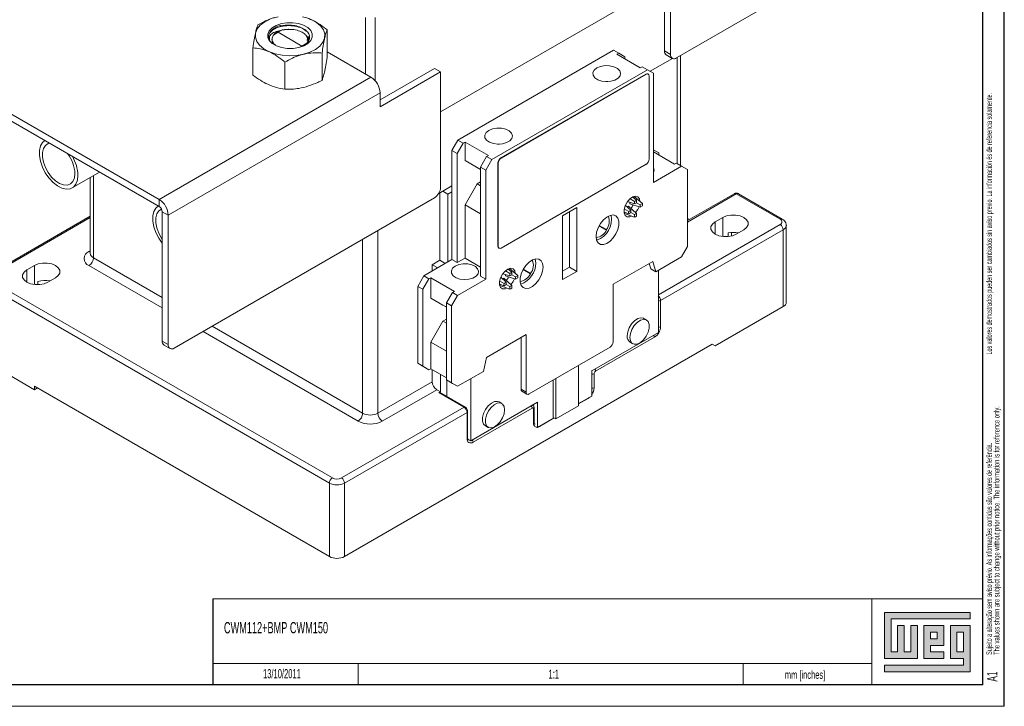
# Model space of a CAD drawing. Header units: millimetres. Extents: x 0 to 841, y 0 to 594.
# Tile 8 of 11: x 611 to 841, y 0 to 160. Entities that reach past the tile are written whole.
import ezdxf

# ---------------------------------------------------------------- set-up
doc = ezdxf.new("R2010")
doc.units = ezdxf.units.MM
doc.layers.add('FORMATO', color=7, linetype='Continuous')
doc.layers.add('LEGENDA', color=7, linetype='Continuous')
doc.styles.add('SLDTEXTSTYLE1', font='TXT', dxfattribs={"width": 0.605})
doc.styles.add('SLDTEXTSTYLE2', font='TXT', dxfattribs={"width": 0.569583})

# ---------------------------------------------------------------- blocks, each defined once
blk = doc.blocks.new('SW_NOTE_0')
at = {"color": 0, "linetype": 'Continuous', "lineweight": 0, "attachment_point": 1, "rotation": 90}
for s, insert, char_height, style in [('Sujeito a alteração sem aviso prévio. As informações contidas são valores de referência.                                                           Los valores demostrados pueden ser cambiados sin aviso previo. La información és de referencia solamente.', (-1.71, 0), 1.32292, 'SLDTEXTSTYLE2'), ('The values shown are subject to change without prior notice. The information is for reference only. ', (0.06, 0), 1.3229, 'SLDTEXTSTYLE1')]:
    blk.add_mtext(s, dxfattribs=dict(at, insert=insert, char_height=char_height, style=style))

msp = doc.modelspace()

# ---------------------------------------------------------------- hatches: boundary and pattern name
at = {"linetype": 'Continuous'}
msp.add_hatch(color=7, dxfattribs=at).paths.add_polyline_path([(812.99, 21.93), (812.99, 11.15), (820.69, 11.15), (820.69, 18.85), (819.15, 18.85), (819.15, 12.69), (817.61, 12.69), (817.61, 18.85), (816.07, 18.85), (816.07, 12.69), (814.53, 12.69), (814.53, 20.39), (833.01, 20.39), (833.01, 21.93)], flags=0)
h = msp.add_hatch(color=7, dxfattribs=at)
h.paths.add_polyline_path([(812.99, 8.07), (833.01, 8.07), (833.01, 18.85), (828.39, 18.85), (828.39, 11.15), (831.47, 11.15), (831.47, 9.61), (812.99, 9.61)], flags=0)
h.paths.add_polyline_path([(829.93, 17.31), (831.47, 17.31), (831.47, 12.69), (829.93, 12.69)], flags=0)
h = msp.add_hatch(color=7, dxfattribs=at)
h.paths.add_polyline_path([(826.85, 12.69), (823.77, 12.69), (823.77, 14.23), (826.85, 14.23), (826.85, 18.85), (822.23, 18.85), (822.23, 11.15), (826.85, 11.15)], flags=0)
h.paths.add_polyline_path([(825.31, 15.77), (823.77, 15.77), (823.77, 17.31), (825.31, 17.31)], flags=0)

# ---------------------------------------------------------------- linework, layer by layer
at = {"color": 7, "linetype": 'Continuous', "lineweight": 15}
for p, q in [((764.39, 151.41), (825.21, 186.51)), ((761.57, 179.99), (761.57, 153.04)), ((762.98, 179.17), (762.98, 152.23)), ((709.24, 138.8), (761.57, 169)), ((761.57, 169), (709.24, 138.8)), ((568.17, 161.82), (643.48, 118.35)), ((568.17, 160.19), (643.48, 116.72)), ((671.78, 158.88), (671.78, 158.99)), ((671.87, 158.88), (671.78, 158.88)), ((691.67, 160.86), (691.67, 147.68)), ((693.93, 160.86), (693.93, 146.11)), ((670.27, 156.82), (671.27, 157.42)), ((671.27, 157.42), (672.11, 157.89)), ((676.85, 154.19), (671.27, 157.42)), ((672.55, 158.01), (672.11, 157.89)), ((672.59, 157.98), (672.11, 157.89)), ((673.93, 158.09), (674.28, 158.06)), ((682.74, 157.94), (682.74, 151.56)), ((676.85, 154.19), (676.32, 153.89)), ((677.96, 154.83), (676.85, 154.19)), ((676.85, 154.19), (676.85, 154.05)), ((677.82, 154.72), (677.56, 154.4)), ((678.04, 154.81), (677.96, 154.83)), ((678.48, 156.09), (678.28, 156.33)), ((665.38, 153.74), (665.38, 147.36)), ((681.55, 152.55), (681.55, 146.17)), ((682.74, 152.83), (692.98, 146.92)), ((749.65, 153.23), (713.31, 132.24)), ((750.89, 152.51), (749.65, 153.23)), ((750.46, 152.27), (750.89, 152.51)), ((755.91, 149.12), (750.46, 152.27)), ((752.3, 151.7), (750.89, 152.51)), ((761.57, 153.04), (762.98, 152.23)), ((761.98, 152.13), (763.39, 151.31)), ((765.3, 126.31), (765.3, 151.93)), ((672.87, 150.45), (672.87, 144.08)), ((752.3, 151.7), (752.3, 151.21)), ((758.21, 148.29), (763.42, 151.3)), ((764.57, 126.73), (764.57, 151.51)), ((707.83, 148.96), (695.1, 141.62)), ((695.1, 139.98), (709.24, 148.15)), ((707.83, 148.96), (709.24, 148.15)), ((709.24, 121.2), (709.24, 148.15)), ((721.23, 127.67), (757.57, 148.65)), ((757.22, 147.63), (723.35, 128.08)), ((757.29, 147.59), (723.42, 128.04)), ((755.91, 149.12), (756.33, 149.37)), ((757.57, 148.65), (756.33, 149.37)), ((757.29, 147.59), (757.22, 147.63)), ((758.98, 147.84), (757.57, 148.65)), ((757.79, 147.64), (757.72, 147.68)), ((758.98, 147.84), (758.98, 122.36)), ((643.48, 118.35), (692.98, 146.92)), ((748.32, 145.88), (747.83, 145.88)), ((757.99, 127.79), (757.99, 147.18)), ((645.6, 114.68), (695.1, 143.25)), ((695.1, 143.25), (695.1, 139.98)), ((711.89, 129.79), (713.31, 132.24)), ((714.54, 131.53), (713.13, 129.08)), ((713.31, 132.24), (714.54, 131.53)), ((714.97, 131.77), (714.54, 131.53)), ((720.41, 128.63), (714.97, 131.77)), ((714.97, 131.77), (714.97, 127.47)), ((722.55, 131.28), (723.04, 131.28)), ((713.13, 129.08), (711.89, 129.79)), ((711.89, 129.79), (711.89, 104.32)), ((713.13, 129.08), (713.13, 103.6)), ((760.26, 129.22), (758.98, 129.95)), ((763.93, 126.61), (758.98, 129.46)), ((760.26, 129.22), (760.26, 128.73)), ((714.97, 127.47), (718.57, 125.39)), ((717.8, 125.84), (714.97, 127.47)), ((718.57, 125.94), (719.99, 128.39)), ((721.23, 127.67), (719.81, 125.22)), ((720.41, 128.63), (719.99, 128.39)), ((719.99, 128.39), (721.23, 127.67)), ((722.64, 126.86), (722.64, 107.46)), ((722.71, 126.82), (722.64, 126.86)), ((722.71, 126.82), (722.71, 107.42)), ((723.42, 128.04), (723.35, 128.08)), ((763.93, 126.61), (764.36, 126.85)), ((765.56, 126.16), (764.36, 126.85)), ((623.17, 121.07), (629.55, 124.76)), ((718.57, 125.39), (717.8, 125.84)), ((719.81, 125.22), (718.57, 125.94)), ((718.57, 100.46), (718.57, 125.94)), ((719.81, 125.22), (719.81, 99.75)), ((723.42, 107.01), (757.29, 126.57)), ((758.98, 122.36), (765.56, 126.16)), ((766.98, 125.34), (765.56, 126.16)), ((766.98, 125.34), (766.98, 107.38)), ((627.37, 123.49), (627.37, 105.78)), ((628.1, 123.92), (628.1, 104.76)), ((714.97, 117.1), (717.8, 122)), ((718.57, 122.45), (717.8, 122)), ((717.8, 122), (718.57, 121.55)), ((708.8, 119.76), (711.89, 121.55)), ((709.06, 104.16), (709.06, 119.91)), ((709.77, 120.32), (710.97, 119.63)), ((711.89, 120.16), (710.97, 119.63)), ((777.86, 119.71), (766.98, 113.43)), ((789.11, 113.79), (778.86, 119.71)), ((643.48, 116.72), (643.48, 118.35)), ((647.01, 83.65), (707.83, 118.75)), ((710.97, 119.63), (710.97, 103.79)), ((754.58, 117.31), (752.9, 117.85)), ((753.51, 117.32), (753.51, 117.65)), ((754.58, 117.91), (753.52, 118.49)), ((755.05, 118.18), (754.19, 118.92)), ((754.23, 118.88), (754.5, 119.04)), ((756.41, 117.39), (754.5, 119.04)), ((754.58, 117.31), (754.58, 117.91)), ((755.05, 117.58), (754.58, 117.31)), ((755.05, 118.18), (755.05, 117.58)), ((755.89, 117.09), (755.05, 117.58)), ((755.89, 117.09), (756.41, 117.39)), ((766.98, 113.09), (778.36, 119.66)), ((778.36, 119.66), (788.61, 113.74)), ((644.19, 115.49), (645.6, 114.68)), ((644.19, 115.49), (644.19, 85.28)), ((714.97, 117.1), (714.97, 104.67)), ((718.57, 115.02), (714.97, 117.1)), ((741.08, 116.47), (737.72, 114.53)), ((739.38, 102.55), (739.38, 115.49)), ((741.08, 101.57), (741.08, 116.47)), ((753.22, 115), (752.12, 115.38)), ((753.22, 115.55), (752.17, 116.17)), ((752.2, 115.05), (752.2, 115.36)), ((753.74, 115.85), (752.42, 117.03)), ((752.9, 116.6), (753.19, 116.76)), ((755.05, 115.09), (753.19, 116.76)), ((753.22, 115.55), (753.74, 115.85)), ((753.74, 115.3), (753.22, 115)), ((755.89, 116.55), (753.51, 117.32)), ((754.58, 114.82), (753.73, 115.3)), ((753.74, 115.85), (753.74, 115.3)), ((754.58, 114.82), (755.05, 115.09)), ((755.05, 115.09), (755.05, 114.49)), ((755.89, 116.55), (755.89, 117.09)), ((756.41, 116.85), (755.89, 116.55)), ((627.37, 114.48), (603.56, 100.73)), ((604.06, 100.68), (627.37, 114.14)), ((645.6, 114.68), (645.6, 84.46)), ((737.72, 114.53), (737.72, 99.63)), ((754.58, 114.22), (752.2, 115.05)), ((754.58, 114.22), (754.58, 114.82)), ((767.4, 113.67), (766.98, 113.92)), ((766.98, 113.58), (767.1, 113.5)), ((775.18, 114.15), (773.41, 113.13)), ((773.41, 110.27), (773.41, 113.13)), ((775.18, 114.15), (775.18, 109.72)), ((694.57, 68.43), (694.57, 111.1)), ((748.02, 111.22), (746.29, 112.22)), ((746.33, 112.31), (748.02, 111.33)), ((748.02, 111.33), (748.02, 111.22)), ((788.61, 112.52), (760.14, 96.08)), ((789.32, 111.29), (760.68, 94.76)), ((776.48, 110.54), (776.48, 109.71)), ((777.23, 110.65), (777.23, 109.84)), ((778.36, 110.27), (780.13, 111.29)), ((789.32, 93.33), (789.32, 111.29)), ((790.05, 94.35), (790.05, 112.31)), ((691.03, 109.06), (691.03, 68.43)), ((627.37, 106.38), (627.04, 106.19)), ((722.71, 107.42), (722.64, 107.46)), ((722.85, 107.01), (722.92, 106.96)), ((765.56, 104.93), (766.98, 107.38)), ((628.1, 104.76), (644.19, 95.48)), ((711.89, 104.32), (705.32, 100.52)), ((707.3, 103.13), (709.06, 104.16)), ((710.34, 103.42), (709.06, 104.16)), ((713.13, 103.6), (711.89, 104.32)), ((714.97, 104.67), (713.13, 103.6)), ((714.97, 104.67), (718.57, 102.58)), ((749.56, 98.55), (758.84, 103.91)), ((758.84, 103.91), (759.55, 101.46)), ((765.56, 104.93), (759.55, 101.46)), ((614.31, 102.93), (612.54, 101.91)), ((612.54, 101.91), (612.54, 99.05)), ((614.31, 102.93), (614.31, 98.5)), ((627.04, 102.93), (644.19, 93.03)), ((707.3, 103.13), (707.3, 101.67)), ((708.57, 102.4), (707.3, 103.13)), ((725.45, 101.09), (724.39, 101.67)), ((725.91, 101.36), (725.06, 102.11)), ((725.1, 102.07), (725.37, 102.22)), ((727.28, 100.57), (725.37, 102.22)), ((725.91, 101.36), (725.91, 100.76)), ((730.27, 100.97), (728.54, 101.98)), ((728.58, 102.06), (730.27, 101.08)), ((737.72, 101.59), (739.38, 102.55)), ((737.72, 99.63), (741.08, 101.57)), ((739.38, 102.55), (741.08, 101.57)), ((758, 103.42), (758.37, 102.14)), ((758.37, 102.14), (759.55, 101.46)), ((760.14, 101.8), (760.14, 87.32)), ((683.96, 53.33), (604.06, 99.46)), ((615.12, 99.19), (615.12, 98.46)), ((617.49, 99.05), (619.26, 100.07)), ((703.9, 98.07), (705.32, 100.52)), ((706.52, 99.83), (705.1, 97.38)), ((705.32, 100.52), (706.52, 99.83)), ((706.94, 100.07), (706.52, 99.83)), ((712.46, 96.89), (706.94, 100.07)), ((706.94, 100.07), (706.94, 95.34)), ((719.81, 99.75), (713.23, 95.95)), ((719.81, 99.75), (718.57, 100.46)), ((724.08, 98.73), (723.04, 99.36)), ((724.6, 99.03), (723.29, 100.21)), ((725.45, 100.49), (723.77, 101.03)), ((724.05, 99.95), (723.77, 99.78)), ((725.91, 98.27), (724.05, 99.95)), ((724.08, 98.73), (724.6, 99.03)), ((724.38, 100.5), (724.38, 100.84)), ((726.76, 99.73), (724.38, 100.5)), ((724.6, 99.03), (724.6, 98.49)), ((725.45, 100.49), (725.45, 101.09)), ((725.45, 100.49), (725.91, 100.76)), ((726.76, 100.27), (725.91, 100.76)), ((726.76, 100.27), (727.28, 100.57)), ((726.76, 99.73), (726.76, 100.27)), ((727.28, 100.03), (726.76, 99.73)), ((730.27, 100.97), (730.27, 101.08)), ((603.35, 98.23), (683.25, 52.1)), ((705.1, 97.38), (703.9, 98.07)), ((703.9, 98.07), (703.9, 80.11)), ((705.1, 97.38), (705.1, 79.42)), ((712.46, 96.89), (712.03, 96.64)), ((724.08, 98.19), (722.98, 98.56)), ((723.06, 98.23), (723.06, 98.54)), ((725.45, 97.4), (723.06, 98.23)), ((724.6, 98.49), (724.08, 98.19)), ((725.45, 98), (724.6, 98.49)), ((725.91, 98.27), (725.45, 98)), ((725.45, 97.4), (725.45, 98)), ((725.91, 98.27), (725.91, 97.67)), ((749.56, 85.08), (749.56, 98.55)), ((706.94, 95.34), (710.62, 93.21)), ((709.77, 93.7), (706.94, 95.34)), ((710.62, 94.2), (712.03, 96.64)), ((713.23, 95.95), (711.82, 93.5)), ((712.03, 96.64), (713.23, 95.95)), ((760.68, 94.76), (760.68, 88.64)), ((710.62, 93.21), (709.77, 93.7)), ((711.82, 93.5), (710.62, 94.2)), ((710.62, 76.23), (710.62, 94.2)), ((711.82, 93.5), (711.82, 75.54)), ((773.41, 84.15), (789.32, 93.33)), ((706.94, 85.05), (709.77, 89.95)), ((710.62, 90.44), (709.77, 89.95)), ((709.77, 89.95), (710.62, 89.46)), ((757.37, 90.22), (756.73, 90.59)), ((653.72, 87.52), (689.97, 66.6)), ((655.85, 88.75), (691.03, 68.43)), ((644.19, 85.28), (645.6, 84.46)), ((719.95, 81.46), (729.23, 86.81)), ((728.05, 86.13), (728.05, 74.02)), ((729.23, 86.81), (729.23, 73.34)), ((760.14, 87.32), (744.56, 78.33)), ((759.27, 86.19), (745.48, 78.23)), ((644.6, 84.36), (646.01, 83.55)), ((686.79, 34.96), (772.7, 84.55)), ((706.94, 85.05), (706.94, 78.84)), ((710.62, 82.93), (706.94, 85.05)), ((729.94, 72.93), (748.86, 83.85)), ((753.52, 85.03), (754.16, 84.66)), ((772.7, 84.55), (773.41, 84.15)), ((773.41, 84.15), (772.7, 84.55)), ((719.25, 78.19), (719.95, 81.46)), ((603.35, 80.27), (614.31, 73.94)), ((703.9, 80.11), (705.1, 79.42)), ((705.32, 79.29), (703.9, 80.11)), ((705.1, 79.42), (706.52, 78.6)), ((706.52, 78.6), (705.32, 79.29)), ((706.94, 78.84), (706.52, 78.6)), ((706.94, 78.84), (710.62, 76.72)), ((707.3, 78.64), (707.3, 75.78)), ((741.49, 79.6), (741.49, 70.15)), ((744.56, 72.45), (744.56, 78.33)), ((709.2, 73.45), (709.2, 77.54)), ((710.62, 76.23), (711.82, 75.54)), ((712.03, 75.41), (710.62, 76.23)), ((710.74, 72.33), (710.74, 76.16)), ((713.23, 74.72), (719.25, 78.19)), ((716.3, 62.01), (716.3, 76.49)), ((735.58, 67.47), (735.58, 76.19)), ((736.22, 67.1), (736.22, 76.56)), ((745.13, 77.62), (745.13, 74.35)), ((614.31, 74.76), (614.31, 73.94)), ((614.31, 74.76), (683.25, 34.96)), ((615.02, 74.35), (614.31, 73.94)), ((694.57, 68.43), (707.3, 75.78)), ((695.63, 66.6), (708.36, 73.94)), ((708.36, 73.94), (709.2, 73.45)), ((711.82, 75.54), (713.23, 74.72)), ((713.23, 74.72), (712.03, 75.41)), ((728.05, 74.02), (729.23, 73.34)), ((709.2, 73.45), (708.85, 73.25)), ((708.85, 73.25), (714.72, 69.86)), ((714.97, 69.89), (709.1, 73.27)), ((728.26, 73.57), (729.44, 72.88)), ((744.56, 72.45), (741.49, 70.68)), ((743.71, 71.9), (741.49, 70.62)), ((743.71, 71.9), (743.71, 71.96)), ((714.72, 69.86), (686.08, 53.33)), ((731.87, 71), (716.3, 62.01)), ((730.63, 69.66), (716.84, 61.7)), ((723.55, 70.7), (722.91, 71.07)), ((730.78, 70.32), (730.73, 70.34)), ((730.98, 66.19), (730.98, 69.45)), ((731.13, 66.39), (731.13, 69.66)), ((731.87, 65.12), (731.87, 71)), ((741.49, 70.15), (736.22, 67.1)), ((686.79, 52.1), (715.43, 68.64)), ((715.43, 62.51), (715.43, 68.64)), ((715.57, 62.72), (715.57, 68.84)), ((735.76, 67.37), (731.87, 65.12)), ((735.81, 67.34), (732.4, 65.37)), ((736.22, 67.1), (735.58, 67.47)), ((719.71, 65.51), (720.34, 65.14)), ((731.35, 65.88), (731.3, 65.91)), ((731.71, 65.22), (731.87, 65.12)), ((732.4, 65.37), (732.39, 65.42)), ((716.3, 62.01), (715.62, 62.4)), ((683.25, 34.96), (683.25, 52.1)), ((686.79, 34.96), (686.79, 52.1))]:
    msp.add_line(p, q, dxfattribs=at)
at = {"color": 7, "linetype": 'Continuous', "lineweight": 0}
for p, q in [((833.01, 21.93), (812.99, 21.93)), ((812.99, 21.93), (812.99, 11.15)), ((833.01, 20.39), (833.01, 21.93)), ((814.53, 20.39), (833.01, 20.39)), ((814.53, 12.69), (814.53, 20.39)), ((817.61, 18.85), (816.07, 18.85)), ((816.07, 18.85), (816.07, 12.69)), ((817.61, 12.69), (817.61, 18.85)), ((820.69, 18.85), (819.15, 18.85)), ((819.15, 18.85), (819.15, 12.69)), ((820.69, 11.15), (820.69, 18.85)), ((826.85, 18.85), (822.23, 18.85)), ((822.23, 18.85), (822.23, 11.15)), ((826.85, 14.23), (826.85, 18.85)), ((833.01, 18.85), (828.39, 18.85)), ((828.39, 18.85), (828.39, 11.15)), ((833.01, 8.07), (833.01, 18.85)), ((823.77, 17.31), (825.31, 17.31)), ((823.77, 15.77), (823.77, 17.31)), ((825.31, 17.31), (825.31, 15.77)), ((829.93, 12.69), (829.93, 17.31)), ((829.93, 17.31), (831.47, 17.31)), ((831.47, 17.31), (831.47, 12.69)), ((825.31, 15.77), (823.77, 15.77)), ((823.77, 14.23), (826.85, 14.23)), ((823.77, 12.69), (823.77, 14.23)), ((816.07, 12.69), (814.53, 12.69)), ((819.15, 12.69), (817.61, 12.69)), ((826.85, 12.69), (823.77, 12.69)), ((826.85, 11.15), (826.85, 12.69)), ((831.47, 12.69), (829.93, 12.69)), ((689.95, 10.03), (689.95, 5)), ((780, 10.03), (780, 5)), ((812.99, 11.15), (820.69, 11.15)), ((812.99, 9.61), (812.99, 8.07)), ((831.47, 9.61), (812.99, 9.61)), ((822.23, 11.15), (826.85, 11.15)), ((828.39, 11.15), (831.47, 11.15)), ((831.47, 11.15), (831.47, 9.61)), ((812.99, 8.07), (833.01, 8.07))]:
    msp.add_line(p, q, dxfattribs=at)
at = {"color": 7, "linetype": 'Continuous', "lineweight": 15, "flags": 128}
for points in [[(677.21, 152.29), (675.58, 152.01), (673.88, 151.93), (672.19, 152.05), (670.59, 152.37), (669.14, 152.88), (667.9, 153.56), (666.93, 154.36), (666.27, 155.27), (665.95, 156.23), (665.99, 157.21), (666.38, 158.17), (667.11, 159.06), (668.14, 159.84), (669.43, 160.48)], [(676.09, 153.82), (674.77, 153.62), (673.4, 153.61), (672.07, 153.82), (670.88, 154.21), (669.91, 154.77), (669.22, 155.45), (668.86, 156.21), (668.85, 157), (669.2, 157.77), (669.88, 158.46), (670.85, 159.02), (672.03, 159.42), (673.35, 159.62), (674.73, 159.63), (676.05, 159.43), (677.24, 159.03), (678.21, 158.48), (678.9, 157.79), (679.26, 157.03), (679.27, 156.24), (678.92, 155.47), (678.24, 154.79), (677.27, 154.22), (676.09, 153.82)], [(669.3, 155.54), (669.11, 156.03), (669.07, 156.54), (669.18, 157.04), (669.44, 157.53), (669.85, 157.98), (670.38, 158.38), (671.03, 158.72), (671.78, 158.99)], [(678.99, 160.36), (680.23, 159.68), (681.19, 158.88), (681.85, 157.97), (682.17, 157.01), (682.13, 156.03), (681.74, 155.07), (681.01, 154.18), (679.99, 153.4), (678.7, 152.76), (677.21, 152.29)], [(745.78, 149.07), (745.16, 148.57), (744.85, 147.98), (744.9, 147.36), (745.29, 146.79), (745.98, 146.31), (746.9, 146), (747.94, 145.87), (749, 145.95), (749.97, 146.22), (750.72, 146.66), (751.19, 147.21), (751.32, 147.82), (751.11, 148.43), (750.56, 148.96), (749.74, 149.36), (748.74, 149.58), (747.68, 149.61), (746.65, 149.43), (745.78, 149.07)], [(720.5, 134.48), (719.88, 133.98), (719.57, 133.38), (719.62, 132.77), (720.01, 132.19), (720.7, 131.72), (721.62, 131.4), (722.66, 131.28), (723.73, 131.35), (724.69, 131.63), (725.44, 132.06), (725.91, 132.62), (726.05, 133.23), (725.83, 133.83), (725.28, 134.37), (724.46, 134.76), (723.47, 134.99), (722.4, 135.01), (721.37, 134.84), (720.5, 134.48)], [(616.77, 132.16), (616.19, 131.67), (615.71, 130.85), (615.47, 129.81), (615.47, 128.6), (615.71, 127.28), (616.19, 125.92), (616.86, 124.6), (617.7, 123.39), (618.67, 122.36), (619.7, 121.55), (620.75, 121.01), (621.76, 120.78), (622.67, 120.86), (623.43, 121.25), (624.01, 121.93), (624.37, 122.87), (624.49, 124), (624.49, 124)], [(617.86, 131.51), (617.53, 131.41), (616.88, 130.99), (616.42, 130.29), (616.18, 129.35), (616.18, 128.25), (616.42, 127.04), (616.88, 125.8), (617.53, 124.62), (618.34, 123.56), (619.25, 122.69), (620.21, 122.07), (621.15, 121.74), (622.01, 121.71), (622.75, 121.99), (623.31, 122.56), (623.67, 123.38), (623.79, 124.41), (623.79, 124.41)], [(755.83, 117.92), (755.71, 118.48), (755.35, 118.94), (754.8, 119.11), (754.14, 118.94), (753.45, 118.47), (752.84, 117.76), (752.37, 116.91), (752.12, 116.02), (752.12, 115.23), (752.37, 114.63), (752.84, 114.31), (753.45, 114.31), (753.81, 114.44)], [(643.28, 116.85), (642.7, 116.36), (642.23, 115.55), (641.99, 114.51), (641.99, 113.29), (642.23, 111.97), (642.7, 110.62), (643.38, 109.3), (644.19, 108.13)], [(644.03, 116.1), (643.39, 115.68), (642.93, 114.98), (642.7, 114.04), (642.7, 112.94), (642.93, 111.73), (643.39, 110.5), (644.05, 109.31), (644.19, 109.11)], [(754.84, 115.28), (755.35, 116.03), (755.62, 116.64)], [(745.59, 109.73), (745.7, 108.88), (746.05, 108.25), (746.6, 107.88), (747.29, 107.82), (748.07, 108.07), (748.87, 108.6), (749.62, 109.37), (750.24, 110.3), (750.69, 111.33), (750.93, 112.35), (750.93, 113.27), (750.69, 114.02), (750.24, 114.53), (749.62, 114.74), (748.87, 114.65), (748.07, 114.26), (747.29, 113.6), (746.6, 112.74), (746.05, 111.74), (745.7, 110.71), (745.59, 109.73)], [(773.41, 113.13), (772.77, 112.62), (772.43, 112.02), (772.43, 111.39), (772.77, 110.79), (773.41, 110.27), (774.3, 109.9), (775.34, 109.71), (776.43, 109.71), (777.47, 109.9), (778.36, 110.27)], [(780.13, 111.29), (780.77, 111.81), (781.11, 112.41), (781.11, 113.04), (780.77, 113.64), (780.13, 114.15), (779.24, 114.52), (778.2, 114.72), (777.1, 114.72), (776.06, 114.52), (775.18, 114.15)], [(627.04, 106.19), (627.25, 106.1), (627.37, 106.06)], [(733.21, 102.58), (733.09, 103.43), (732.74, 104.06), (732.2, 104.43), (731.51, 104.49), (730.72, 104.24), (729.93, 103.71), (729.18, 102.94), (728.55, 102.01), (728.1, 100.98), (727.87, 99.96), (727.87, 99.04), (728.1, 98.29), (728.55, 97.78), (729.18, 97.57), (729.93, 97.66), (730.72, 98.05), (731.51, 98.71), (732.2, 99.57), (732.74, 100.57), (733.09, 101.6), (733.21, 102.58)], [(731.51, 103.56), (731.39, 104.41), (731.38, 104.47)], [(612.54, 101.91), (611.9, 101.39), (611.56, 100.79), (611.56, 100.16), (611.9, 99.56), (612.54, 99.05), (613.43, 98.68), (614.47, 98.48), (615.57, 98.48), (616.61, 98.68), (617.49, 99.05)], [(619.26, 100.07), (619.9, 100.58), (620.24, 101.18), (620.24, 101.81), (619.9, 102.41), (619.26, 102.93), (618.37, 103.3), (617.33, 103.49), (616.24, 103.49), (615.2, 103.3), (614.31, 102.93)], [(712.67, 102.81), (713.53, 103.16), (714.54, 103.34), (715.59, 103.31), (716.57, 103.09), (717.37, 102.7), (717.91, 102.17), (718.13, 101.58), (718, 100.98), (717.54, 100.43), (716.79, 100), (715.85, 99.73), (714.8, 99.66), (713.77, 99.78), (712.86, 100.09), (712.18, 100.56), (711.8, 101.12), (711.76, 101.73), (712.06, 102.31), (712.67, 102.81)], [(726.7, 101.1), (726.58, 101.66), (726.22, 102.13), (725.67, 102.29), (725, 102.12), (724.32, 101.65), (723.7, 100.94), (723.24, 100.09), (722.99, 99.2), (722.99, 98.41), (723.24, 97.81), (723.7, 97.49), (724.32, 97.49), (724.68, 97.62)], [(725.7, 98.46), (726.22, 99.21), (726.49, 99.82)], [(756.73, 90.59), (756.66, 90.62), (756.04, 90.73), (755.31, 90.53), (754.57, 90.02), (753.88, 89.28), (753.33, 88.38), (752.98, 87.42), (752.85, 86.5)], [(753.49, 86.13), (753.61, 85.35), (753.97, 84.79), (754.52, 84.53), (755.2, 84.58), (755.95, 84.93), (756.67, 85.56), (757.3, 86.4), (757.76, 87.34), (758, 88.3), (758, 89.16), (757.76, 89.84), (757.3, 90.25), (756.67, 90.36), (755.95, 90.16), (755.2, 89.66), (754.52, 88.92), (753.97, 88.01), (753.61, 87.05), (753.49, 86.13)], [(744.67, 78.39), (744.63, 78.31), (744.56, 78.2)], [(744.08, 72.17), (743.99, 72.09), (743.71, 71.9)], [(722.91, 71.07), (722.55, 71.2), (721.87, 71.15), (721.12, 70.79), (720.4, 70.16), (719.77, 69.33), (719.31, 68.38), (719.07, 67.42), (719.07, 66.56), (719.31, 65.89), (719.71, 65.51)], [(724.22, 69.23), (724.09, 70.01), (723.74, 70.56), (723.19, 70.83), (722.5, 70.78), (721.76, 70.42), (721.03, 69.79), (720.41, 68.96), (719.95, 68.01), (719.71, 67.06), (719.71, 66.19), (719.95, 65.52), (720.41, 65.1), (721.03, 64.99), (721.76, 65.2), (722.5, 65.7), (723.19, 66.44), (723.74, 67.34), (724.09, 68.31), (724.22, 69.23)], [(730.78, 70.32), (730.78, 70.32), (730.73, 70.34)], [(732.4, 65.37), (732.12, 65.24), (732.03, 65.21)], [(716.03, 62.16), (715.9, 62.17), (715.74, 62.23)]]:
    msp.add_lwpolyline(points, dxfattribs=at)
at = {"color": 7, "linetype": 'Continuous', "lineweight": 15}
for centre, radius, start, end in [((762.55, 152.93), 0.986, 173.7012, 234.9867), ((763.84, 152.09), 0.873, 170.786, 309.2033), ((757.51, 147.22), 0.503, 65.6929, 125.6176), ((757.56, 147.25), 0.437, 350.786, 129.2033), ((690.49, 143.04), 4.61, 2.6055, 57.3945), ((615.58, 124.04), 8.21, 2.5354, 37.7521), ((615.12, 123.64), 9.38, 2.1923, 30.7281), ((724.17, 126.79), 1.54, 122.6055, 177.3945), ((724.25, 126.75), 1.54, 122.6055, 177.3945), ((756.46, 127.86), 1.54, 302.6055, 357.3945), ((758, 125.18), 1.14, 329.6325, 30.3675), ((706.17, 121.34), 3.07, 302.6055, 357.3945), ((778.36, 118.85), 1, 60.0027, 119.9973), ((778.07, 119.25), 0.503, 54.3824, 114.3071), ((778.65, 119.25), 0.503, 65.6929, 125.6176), ((640.99, 114.47), 4.61, 2.6055, 57.3945), ((755.88, 116.2), 2.15, 112.7457, 127.249), ((754.28, 117.12), 2.15, 352.7495, 7.2505), ((642.65, 115.42), 1.54, 2.6055, 57.3945), ((755.35, 115.28), 2.15, 172.7495, 187.2505), ((750.07, 118.93), 4.56, 323.9381, 336.0645), ((744.05, 113.72), 5.17, 288.9029, 11.1025), ((745.61, 113.24), 3.07, 321.5437, 23.5135), ((753.75, 116.2), 2.15, 292.7457, 307.249), ((788.91, 113.33), 0.503, 65.7032, 125.6167), ((788.38, 113.13), 0.655, 290.7834, 69.2166), ((745.2, 112.55), 3.12, 277.3623, 334.8187), ((777.65, 104.74), 5.93, 78.5599, 101.4401), ((787.78, 111.22), 1.54, 2.6055, 57.3945), ((788.83, 112.42), 1.23, 293.6842, 355.1196), ((627.66, 104.56), 1.75, 110.7834, 249.2166), ((723.12, 107.4), 0.48, 172.7442, 235.9436), ((723.14, 107.35), 0.437, 170.786, 309.2033), ((625.8, 104.87), 2.31, 302.6055, 357.3945), ((628.62, 105.91), 1.26, 185.6948, 245.6253), ((726.16, 103.61), 5.35, 289.8081, 359.4644), ((727.87, 103), 3.07, 321.5437, 23.5135), ((726.74, 99.38), 2.15, 112.7457, 127.249), ((616.79, 93.61), 5.83, 78.4134, 106.6592), ((720.94, 102.12), 4.56, 323.9381, 336.0645), ((725.15, 100.3), 2.15, 352.7495, 7.2505), ((727.29, 102.51), 3.35, 279.5074, 332.6736), ((726.21, 98.46), 2.15, 172.7495, 187.2505), ((724.62, 99.38), 2.15, 292.7457, 307.249), ((759.13, 94.69), 1.55, 2.6497, 49.6498), ((760.33, 95.45), 0.774, 255.8341, 297.2981), ((788.8, 94.48), 1.26, 294.3747, 354.3052), ((757.61, 88.78), 3.07, 302.6056, 357.3944), ((760.33, 89.33), 0.774, 255.8342, 297.2978), ((645.17, 85.17), 0.986, 173.7012, 234.9867), ((754.39, 86.3), 1.54, 172.8534, 235.8344), ((758.49, 86.15), 0.774, 2.6982, 44.1721), ((646.46, 84.32), 0.873, 170.786, 309.2033), ((748.03, 85.15), 1.54, 302.6055, 357.3945), ((744.71, 78.19), 0.774, 2.6982, 44.1721), ((744.77, 78.32), 0.788, 254.989, 296.9168), ((745.89, 77.58), 0.768, 122.6055, 177.3945), ((709.6, 75.89), 2.31, 182.6055, 237.3945), ((728.53, 73.96), 0.48, 172.7442, 235.9436), ((742.1, 74.48), 3.02, 324.4387, 357.4935), ((744.77, 75.05), 0.788, 254.989, 296.9165), ((709, 73.05), 0.251, 65.6929, 125.6176), ((729.66, 73.27), 0.437, 170.786, 309.2033), ((714.86, 69.67), 0.24, 64.0301, 127.2547), ((713.89, 68.57), 1.54, 2.6055, 57.3945), ((729.86, 69.62), 0.774, 2.6982, 44.1721), ((730.77, 69.49), 0.218, 350.786, 129.2033), ((730.88, 69.68), 0.251, 294.3752, 354.2992), ((688.73, 68.54), 2.31, 302.6055, 357.3945), ((692.8, 71.84), 3.84, 242.6097, 297.3903), ((696.87, 68.54), 2.31, 182.6055, 237.3945), ((715.33, 68.86), 0.24, 292.7334, 355.9994), ((692.8, 72.05), 6.15, 242.6097, 297.3903), ((731.84, 66.04), 0.866, 170.3555, 265.8341), ((730.88, 66.41), 0.251, 294.3747, 354.3052), ((716.29, 62.37), 0.873, 170.786, 309.2033), ((715.32, 62.74), 0.251, 294.375, 354.3056), ((716.07, 61.66), 0.774, 2.6985, 44.1721), ((684.79, 52.03), 1.54, 122.6055, 177.3945), ((685.02, 55.38), 2.31, 242.6097, 297.3903), ((685.25, 52.03), 1.54, 2.6055, 57.3945), ((685.02, 55.52), 3.84, 242.6097, 297.3903), ((685.02, 38.37), 3.84, 242.6097, 297.3903)]:
    msp.add_arc(centre, radius, start, end, dxfattribs=at)
for centre, major_axis, ratio, start_param, end_param in [((674.05, 155.79), (4.23, 0.03), 0.582304, 3.13039, 3.671413), ((674.08, 155.81), (4.23, -0.03), 0.572227, 5.877496, 6.293574)]:
    msp.add_ellipse(centre, major_axis=major_axis, ratio=ratio, start_param=start_param, end_param=end_param, dxfattribs=at)
for points, knots in [([(666.57, 159.13), (666.48, 158.92), (666.31, 158.51), (666.03, 157.5), (665.74, 156.09), (665.53, 154.76), (665.41, 153.94), (665.38, 153.74)], [0, 0, 0, 0, 0.226918, 0.459249, 0.686874, 0.922616, 1, 1, 1, 1]), ([(671.3, 160.99), (670.91, 160.92), (669.92, 160.73), (668.32, 160.07), (667.16, 159.44), (666.57, 159.13)], [0, 0, 0, 0, 0.241664, 0.616635, 1, 1, 1, 1]), ([(669.1, 156.37), (669.09, 156.41), (668.98, 156.77), (669.42, 157.47), (670.42, 158.29), (671.97, 158.83), (673.79, 159.02), (675.63, 158.79), (677.09, 158.33), (677.66, 157.85), (677.86, 157.69)], [0, 0, 0, 0, 0.01847, 0.168037, 0.318321, 0.468605, 0.618172, 0.769045, 0.918048, 1, 1, 1, 1]), ([(671.78, 158.99), (671.79, 158.98), (671.82, 158.94), (671.86, 158.9), (671.87, 158.88)], [0, 0, 0, 0, 0.49998, 1, 1, 1, 1]), ([(677.01, 154.11), (677.31, 154.27), (677.97, 154.64), (678.55, 155.44), (678.73, 156.36), (678.38, 157.28), (677.54, 158.09), (676.3, 158.72), (674.77, 159.07), (673.34, 159.12), (672.38, 158.99), (671.97, 158.9), (671.87, 158.88)], [0, 0, 0, 0, 0.087343, 0.199325, 0.3126, 0.427673, 0.542917, 0.661066, 0.779166, 0.899506, 0.975687, 1, 1, 1, 1]), ([(682.74, 157.94), (682.19, 158.37), (681.08, 159.25), (679.33, 160.25), (677.92, 160.82), (677.15, 160.94), (676.95, 160.98)], [0, 0, 0, 0, 0.294642, 0.596313, 0.891873, 1, 1, 1, 1]), ([(669.3, 155.54), (669.26, 155.79), (669.16, 156.31), (669.7, 157.04), (670.59, 157.55), (671.35, 157.71), (671.64, 157.77)], [0, 0, 0, 0, 0.274903, 0.549791, 0.825435, 1, 1, 1, 1]), ([(671.64, 157.77), (671.45, 157.68), (670.88, 157.42), (670.2, 156.84), (669.81, 156.04), (669.9, 155.36), (670.2, 154.81), (670.48, 154.55), (670.64, 154.4)], [0, 0, 0, 0, 0.1148816, 0.3295314, 0.5441813, 0.7588311, 0.8649994, 1, 1, 1, 1]), ([(673.93, 158.09), (673.42, 158.08), (672.6, 158.06), (671.9, 157.85), (671.64, 157.77)], [0, 0, 0, 0, 0.624277, 1, 1, 1, 1]), ([(672.59, 157.98), (673.08, 158.06), (673.6, 158.15), (674.12, 158.06), (674.14, 158.06)], [0, 0, 0, 0, 0.946997, 1, 1, 1, 1]), ([(677.79, 156.71), (677.59, 156.9), (677.14, 157.31), (676.04, 157.82), (674.57, 158.12), (673.36, 158.1), (672.72, 158), (672.59, 157.98)], [0, 0, 0, 0, 0.184272, 0.418429, 0.676862, 0.934578, 1, 1, 1, 1]), ([(678.31, 155.81), (678.28, 155.91), (678.2, 156.23), (677.96, 156.52), (677.79, 156.71)], [0, 0, 0, 0, 0.329234, 1, 1, 1, 1]), ([(677.79, 156.71), (677.8, 156.7), (678.02, 156.38), (678.24, 155.96), (678.09, 155.57), (678.07, 155.5)], [0, 0, 0, 0, 0.034979, 0.838803, 1, 1, 1, 1]), ([(681.55, 152.55), (681.64, 153.14), (681.82, 154.33), (682.09, 155.84), (682.38, 157), (682.59, 157.61), (682.71, 157.87), (682.74, 157.94)], [0, 0, 0, 0, 0.226918, 0.459249, 0.686874, 0.922616, 1, 1, 1, 1]), ([(669.92, 155.78), (669.9, 155.75), (669.77, 155.42), (670.05, 154.92), (670.48, 154.54), (670.64, 154.4)], [0, 0, 0, 0, 0.082229, 0.672088, 1, 1, 1, 1]), ([(678.1, 154.96), (678.18, 155.15), (678.31, 155.43), (678.31, 155.72), (678.31, 155.81)], [0, 0, 0, 0, 0.683539, 1, 1, 1, 1]), ([(678.25, 156.31), (678.33, 156.24), (678.49, 156.1), (678.52, 155.92), (678.54, 155.83)], [0, 0, 0, 0, 0.463453, 1, 1, 1, 1]), ([(665.38, 153.74), (665.93, 153.69), (667.05, 153.59), (668.8, 153.07), (670.59, 152.16), (671.93, 151.21), (672.69, 150.6), (672.87, 150.45)], [0, 0, 0, 0, 0.226918, 0.459249, 0.686874, 0.922616, 1, 1, 1, 1]), ([(672.87, 150.45), (673.45, 150.76), (674.6, 151.4), (676.48, 152.12), (678.46, 152.56), (680.17, 152.65), (681.19, 152.57), (681.55, 152.55)], [0, 0, 0, 0, 0.204511, 0.412734, 0.636915, 0.869433, 1, 1, 1, 1]), ([(682.74, 151.56), (682.64, 150.92), (682.43, 149.63), (682.12, 148.1), (681.82, 146.95), (681.64, 146.44), (681.55, 146.17)], [0, 0, 0, 0, 0.2646046, 0.534947, 0.7653427, 1, 1, 1, 1]), ([(672.87, 144.08), (672.22, 144.19), (670.91, 144.42), (668.96, 145.15), (667.1, 146.15), (665.96, 146.96), (665.38, 147.36)], [0, 0, 0, 0, 0.264605, 0.534947, 0.765343, 1, 1, 1, 1]), ([(681.55, 146.17), (681.22, 146.02), (680.19, 145.51), (678.38, 144.8), (676.32, 144.3), (674.48, 144.09), (673.41, 144.08), (672.87, 144.08)], [0, 0, 0, 0, 0.115228, 0.366299, 0.623448, 0.810711, 1, 1, 1, 1]), ([(790.04, 112.32), (790.02, 112.51), (789.99, 112.9), (789.64, 113.43), (789.29, 113.67), (789.11, 113.79)], [0, 0, 0, 0, 0.31517, 0.639089, 1, 1, 1, 1]), ([(627.36, 105.79), (627.35, 105.75), (627.34, 105.72), (627.36, 105.75), (627.36, 105.75)], [0, 0, 0, 0, 0.99324, 1, 1, 1, 1]), ([(715.57, 68.83), (715.57, 68.93), (715.55, 69.15), (715.39, 69.49), (715.18, 69.74), (715.03, 69.85), (714.97, 69.89)], [0, 0, 0, 0, 0.244132, 0.534165, 0.837379, 1, 1, 1, 1]), ([(731.13, 69.66), (731.12, 69.77), (731.1, 69.97), (730.95, 70.2), (730.82, 70.28), (730.77, 70.31)], [0, 0, 0, 0, 0.4303701, 0.7705484, 1, 1, 1, 1]), ([(731.3, 65.91), (731.29, 65.91), (731.24, 65.93), (731.17, 66.02), (731.14, 66.27), (731.13, 66.39)], [0, 0, 0, 0, 0.091421, 0.587428, 1, 1, 1, 1]), ([(715.74, 62.24), (715.74, 62.24), (715.69, 62.25), (715.61, 62.34), (715.59, 62.6), (715.57, 62.72)], [0, 0, 0, 0, 0.0914212, 0.587428, 1, 1, 1, 1])]:
    msp.add_open_spline(points, degree=3, knots=knots, dxfattribs=at)
at = {"layer": 'FORMATO'}
for p, q in [((841, 0), (841, 594)), ((835.95, 5), (835.95, 584)), ((656, 25.11), (656, 5)), ((835.95, 5), (24.95, 5))]:
    msp.add_line(p, q, dxfattribs=at)
at = {"layer": 'FORMATO', "lineweight": 0}
for p, q in [((656, 25.11), (836, 25.11)), ((810, 25), (810, 5)), ((655.95, 10), (689.95, 10.03)), ((689.95, 10.03), (809.95, 10.03)), ((0, 0), (841, 0))]:
    msp.add_line(p, q, dxfattribs=at)

# ---------------------------------------------------------------- block references
at = {"color": 7, "linetype": 'Continuous', "lineweight": 0}
msp.add_blockref('SW_NOTE_0', (838.49, 12.01), dxfattribs=at)

# ---------------------------------------------------------------- texts
at = {"layer": 'FORMATO', "insert": (789.69, 8.32), "char_height": 1.9, "attachment_point": 1, "style": 'SLDTEXTSTYLE1'}
msp.add_mtext('mm [inches]', dxfattribs=at)
at = {"layer": 'LEGENDA', "attachment_point": 1, "style": 'SLDTEXTSTYLE1'}
for s, insert, char_height in [('CWM112+BMP CWM150', (658.62, 19.68), 2.6458), ('13/10/2011', (667.74, 8.68), 2.117), ('1:1', (734.48, 8.56), 2.117)]:
    msp.add_mtext(s, dxfattribs=dict(at, insert=insert, char_height=char_height))
at = {"layer": 'LEGENDA', "insert": (836.98, 5.23), "char_height": 2.381, "attachment_point": 1, "rotation": 90, "style": 'SLDTEXTSTYLE1'}
msp.add_mtext(' A1', dxfattribs=at)

doc.saveas('drawing.dxf')
